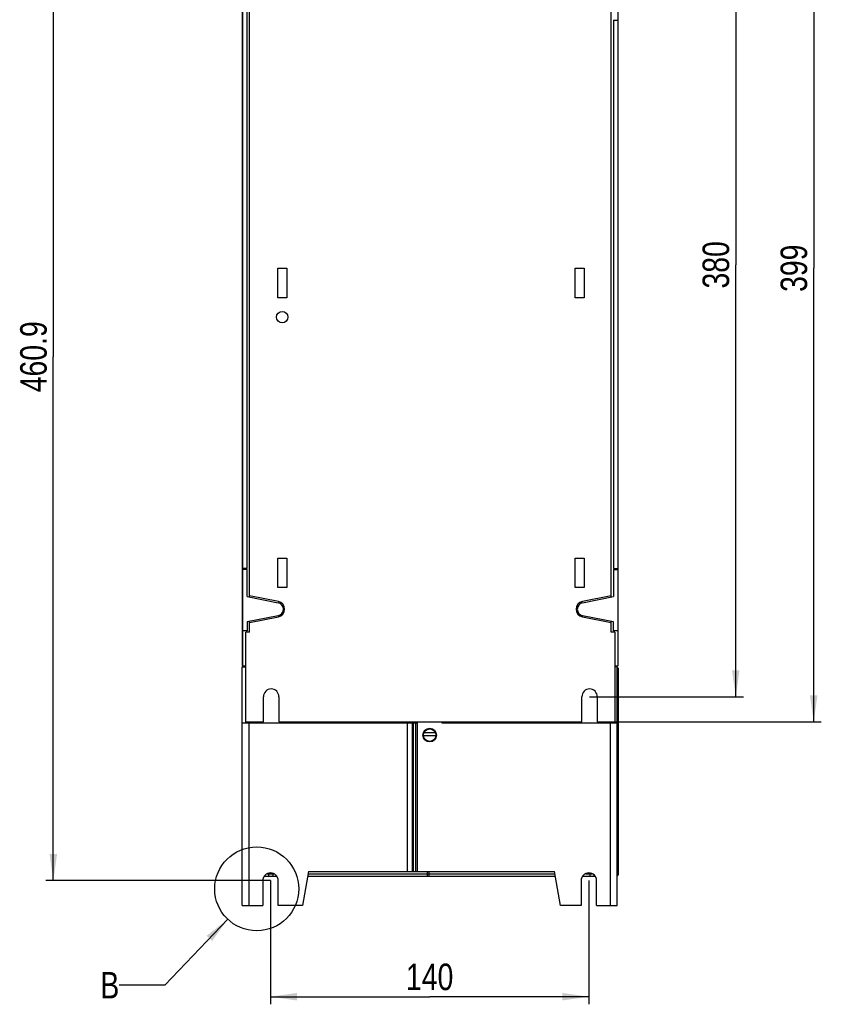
# Model space of a CAD drawing. Header units: millimetres. Extents: x 0 to 594, y 0 to 420.
# Tile 34 of 61: x 359 to 465, y 142 to 272. Entities that reach past the tile are written whole.
import ezdxf

# ---------------------------------------------------------------- set-up
doc = ezdxf.new("R2010")
doc.units = ezdxf.units.MM
doc.header["$LTSCALE"] = 32.67
doc.layers.get('0').update_dxf_attribs({"linetype": 'CONTINUOUS'})
doc.styles.get("Standard").update_dxf_attribs({"font": 'txt', "width": 0.8})
doc.dimstyles.new('DIMSTYLE_1', dxfattribs={"dimtxt": 3.5, "dimasz": 3.5, "dimexe": 1, "dimexo": 0, "dimgap": 0.875, "dimtad": 1, "dimlfac": 3.333333, "dimdsep": 46, "dimtxsty": 'STANDARD', "dimblk": '_FILLED', "dimblk1": '_FILLED', "dimblk2": '_FILLED', "dimcen": 0.09, "dimclrt": 5, "dimadec": 0, "dimazin": 0, "dimtp": 0.01, "dimtm": 0.01, "dimtfac": 1, "dimtofl": 0, "dimtmove": 0, "dimatfit": 3, "dimldrblk": '_FILLED', "dimfxl": 1, "dimtolj": 1, "dimarcsym": 0})
doc.dimstyles.get("Standard").update_dxf_attribs({"dimtxt": 3.5, "dimasz": 3.5, "dimexe": 1, "dimexo": 0, "dimtad": 1, "dimdsep": 46, "dimtxsty": 'STANDARD', "dimblk": '_FILLED', "dimblk1": '_FILLED', "dimblk2": '_FILLED', "dimcen": 0.09, "dimclrt": 5, "dimadec": 0, "dimazin": 0, "dimtol": 1, "dimtp": 0.01, "dimtm": 0.01, "dimtfac": 1, "dimtofl": 0, "dimtmove": 0, "dimatfit": 3, "dimldrblk": '_FILLED', "dimfxl": 1, "dimtolj": 1, "dimarcsym": 0})

# ---------------------------------------------------------------- blocks, each defined once
blk = doc.blocks.new('_FILLED')
at = {"color": 0, "linetype": 'BYBLOCK'}
blk.add_solid([(0, 0), (-1, 0.143), (-1, -0.143)], dxfattribs=at)
blk = doc.blocks.new('*D4')
at = {"color": 2, "linetype": 'CONTINUOUS'}
for p, q in [((438.26, 299.04), (465.14, 299.04)), ((464.14, 299.04), (464.14, 239.19)), ((464.14, 179.34), (464.14, 239.19)), ((437.91, 179.34), (465.14, 179.34))]:
    blk.add_line(p, q, dxfattribs=at)
at = {"color": 2, "linetype": 'CONTINUOUS', "xscale": 3.5, "yscale": 3.5, "zscale": 3.5}
for p, rotation in [((464.14, 299.04), 90), ((464.14, 179.34), 270)]:
    blk.add_blockref('_FILLED', p, dxfattribs=dict(at, rotation=rotation))
at = {"color": 5, "linetype": 'CONTINUOUS', "insert": (459.77, 239.19), "char_height": 3.5, "width": 8.4, "attachment_point": 2, "rotation": 90, "line_spacing_factor": 0.9}
blk.add_mtext('399', dxfattribs=at)
blk = doc.blocks.new('*D9')
at = {"color": 2, "linetype": 'CONTINUOUS'}
for p, q in [((392.48, 158.37), (392.48, 142.05)), ((434.48, 158.37), (434.48, 142.05)), ((392.48, 143.05), (413.48, 143.05)), ((434.48, 143.05), (413.48, 143.05))]:
    blk.add_line(p, q, dxfattribs=at)
at = {"color": 2, "linetype": 'CONTINUOUS', "xscale": 3.5, "yscale": 3.5, "zscale": 3.5, "rotation": 180}
blk.add_blockref('_FILLED', (392.48, 143.05), dxfattribs=at)
at = {"color": 2, "linetype": 'CONTINUOUS', "xscale": 3.5, "yscale": 3.5, "zscale": 3.5}
blk.add_blockref('_FILLED', (434.48, 143.05), dxfattribs=at)
at = {"color": 5, "linetype": 'CONTINUOUS', "insert": (413.48, 147.42), "char_height": 3.5, "width": 8.4, "attachment_point": 2, "line_spacing_factor": 0.9}
blk.add_mtext('140', dxfattribs=at)
blk = doc.blocks.new('*D10')
at = {"color": 2, "linetype": 'CONTINUOUS'}
for p, q in [((434.58, 296.64), (454.86, 296.64)), ((453.86, 296.64), (453.86, 239.64)), ((453.86, 182.64), (453.86, 239.64)), ((434.58, 182.64), (454.86, 182.64))]:
    blk.add_line(p, q, dxfattribs=at)
at = {"color": 2, "linetype": 'CONTINUOUS', "xscale": 3.5, "yscale": 3.5, "zscale": 3.5}
for p, rotation in [((453.86, 296.64), 90), ((453.86, 182.64), 270)]:
    blk.add_blockref('_FILLED', p, dxfattribs=dict(at, rotation=rotation))
at = {"color": 5, "linetype": 'CONTINUOUS', "insert": (449.48, 239.64), "char_height": 3.5, "width": 8.4, "attachment_point": 2, "rotation": 90, "line_spacing_factor": 0.9}
blk.add_mtext('380', dxfattribs=at)
blk = doc.blocks.new('*D11')
at = {"color": 2, "linetype": 'CONTINUOUS'}
for p, q in [((392.58, 296.64), (362.83, 296.64)), ((363.83, 296.64), (363.83, 227.51)), ((363.83, 158.37), (363.83, 227.51)), ((392.48, 158.37), (362.83, 158.37))]:
    blk.add_line(p, q, dxfattribs=at)
at = {"color": 2, "linetype": 'CONTINUOUS', "xscale": 3.5, "yscale": 3.5, "zscale": 3.5}
for p, rotation in [((363.83, 296.64), 90), ((363.83, 158.37), 270)]:
    blk.add_blockref('_FILLED', p, dxfattribs=dict(at, rotation=rotation))
at = {"color": 5, "linetype": 'CONTINUOUS', "insert": (359.46, 227.51), "char_height": 3.5, "width": 14, "attachment_point": 2, "rotation": 90, "line_spacing_factor": 0.9}
blk.add_mtext('460.9', dxfattribs=at)

msp = doc.modelspace()

# ---------------------------------------------------------------- linework, layer by layer
at = {"color": 6, "linetype": 'CONTINUOUS'}
for p, q in [((388.8253, 186.6931), (388.8253, 299.0431)), ((388.7979, 186.7907), (388.7979, 289.3081)), ((438.3253, 186.8431), (438.3253, 286.9399)), ((389.7253, 195.8134), (389.7253, 282.5729)), ((389.4253, 199.5665), (389.4253, 278.8198)), ((437.4253, 195.8134), (437.4253, 273.126)), ((437.7253, 271.9198), (437.7253, 199.5665)), ((437.7253, 271.9198), (438.3253, 271.9198)), ((393.4303, 235.2931), (393.4303, 239.1931)), ((393.4303, 239.1931), (394.6303, 239.1931)), ((394.6303, 239.1931), (394.6303, 235.2931)), ((432.6703, 239.1931), (433.8703, 239.1931)), ((432.6703, 235.2931), (432.6703, 239.1931)), ((433.8703, 239.1931), (433.8703, 235.2931)), ((394.6303, 235.2931), (393.4303, 235.2931)), ((433.8703, 235.2931), (432.6703, 235.2931)), ((393.4303, 200.9431), (394.6303, 200.9431)), ((393.4303, 197.0431), (393.4303, 200.9431)), ((394.6303, 200.9431), (394.6303, 197.0431)), ((432.6703, 200.9431), (433.8703, 200.9431)), ((432.6703, 197.0431), (432.6703, 200.9431)), ((433.8703, 200.9431), (433.8703, 197.0431)), ((389.4253, 199.5665), (388.8253, 199.5665)), ((389.4253, 199.4165), (388.8253, 199.4165)), ((389.4253, 195.8744), (389.4253, 199.4165)), ((437.7253, 199.5665), (438.3253, 199.5665)), ((437.7253, 199.4165), (438.3253, 199.4165)), ((437.7253, 199.4165), (437.7253, 195.8744)), ((394.6303, 197.0431), (393.4303, 197.0431)), ((433.8703, 197.0431), (432.6703, 197.0431)), ((389.4253, 195.8744), (393.4988, 195.0457)), ((393.5287, 195.1927), (389.7253, 195.9665)), ((437.4253, 195.9665), (433.622, 195.1927)), ((433.6519, 195.0457), (437.7253, 195.8744)), ((393.4988, 193.3406), (389.4253, 192.5119)), ((389.4253, 192.5119), (389.4253, 191.3281)), ((389.7253, 192.4198), (393.5287, 193.1936)), ((389.7253, 191.1781), (389.7253, 192.5729)), ((433.622, 193.1936), (437.4253, 192.4198)), ((437.7253, 192.5119), (433.6519, 193.3406)), ((437.4253, 191.1781), (437.4253, 192.5729)), ((437.7253, 191.3281), (437.7253, 192.5119)), ((389.4253, 191.3281), (388.8253, 191.3281)), ((389.7253, 191.1781), (389.2368, 191.1781)), ((389.2368, 179.3431), (389.2368, 191.1781)), ((437.9139, 191.1781), (437.4253, 191.1781)), ((438.3253, 191.3281), (437.7253, 191.3281)), ((437.9139, 191.1781), (437.9139, 179.3431)), ((389.2368, 186.6931), (388.8253, 186.6931)), ((438.1753, 186.6931), (437.9139, 186.6931)), ((438.3253, 186.4242), (438.3253, 159.1242)), ((391.5553, 179.3431), (391.5553, 182.6431)), ((393.5953, 182.6431), (393.5953, 179.3431)), ((433.5553, 179.3431), (433.5553, 182.6432)), ((435.5953, 182.6432), (435.5953, 179.3431)), ((389.2368, 179.3431), (391.5553, 179.3431)), ((393.5953, 179.3431), (433.5553, 179.3431)), ((404.7085, 179.3431), (404.7085, 179.1642)), ((431.7085, 179.1642), (431.7085, 179.3431)), ((435.5953, 179.3431), (437.9139, 179.3431)), ((389.9353, 179.2092), (390.6407, 179.2092)), ((390.0853, 179.2092), (390.0853, 179.1642)), ((390.6407, 179.2092), (390.6407, 179.1642)), ((391.6898, 158.9742), (393.2777, 158.9742)), ((397.3711, 158.9742), (430.0458, 158.9742)), ((433.6898, 158.9742), (435.2777, 158.9742))]:
    msp.add_line(p, q, dxfattribs=at)
at = {"color": 7, "linetype": 'CONTINUOUS'}
for p, q in [((388.7335, 186.5742), (389.1835, 186.5742)), ((388.7335, 155.0742), (388.7335, 186.5742)), ((389.1835, 186.5742), (389.1835, 179.1642)), ((438.2335, 186.5742), (437.9139, 186.5742)), ((438.2335, 155.0742), (438.2335, 186.5742)), ((389.9336, 179.1642), (389.9336, 179.3431)), ((411.8335, 179.3431), (411.8335, 159.5742)), ((415.1335, 179.1642), (415.1335, 179.3431)), ((437.0333, 179.1642), (437.0333, 179.3431)), ((437.7835, 179.1642), (437.7835, 179.3431)), ((411.8335, 179.1642), (388.7335, 179.1642)), ((438.2335, 179.1642), (415.1335, 179.1642)), ((436.3057, 179.2092), (437.0102, 179.2092)), ((436.3057, 179.2092), (436.3057, 179.1642)), ((436.8601, 179.2092), (436.8601, 179.1642)), ((397.4769, 159.5742), (396.6835, 155.0742)), ((397.4769, 159.5742), (429.94, 159.5742)), ((430.7335, 155.0742), (429.94, 159.5742)), ((391.4635, 158.3742), (391.4635, 155.0742)), ((393.5035, 155.0742), (393.5035, 158.3742)), ((433.4635, 158.3742), (433.4635, 155.0742)), ((435.5035, 155.0742), (435.5035, 158.3742)), ((388.7335, 155.0742), (391.4635, 155.0742)), ((396.6835, 155.0742), (393.5035, 155.0742)), ((433.4635, 155.0742), (430.7335, 155.0742)), ((435.5035, 155.0742), (438.2335, 155.0742))]:
    msp.add_line(p, q, dxfattribs=at)
at = {"color": 9, "linetype": 'CONTINUOUS'}
for p, q in [((389.2713, 179.1642), (389.2713, 179.3431)), ((389.714, 179.3431), (389.714, 179.1642)), ((437.253, 179.3431), (437.253, 179.1642)), ((437.6956, 179.1642), (437.6956, 179.3431)), ((389.6335, 179.1642), (389.6335, 155.0742)), ((390.1225, 179.2092), (390.1225, 179.1642)), ((410.5607, 159.5742), (410.5607, 179.1642)), ((411.1971, 159.5742), (411.1971, 179.1642)), ((411.332, 159.5742), (411.332, 179.1642)), ((411.6502, 159.5742), (411.6502, 179.1642)), ((436.823, 179.2092), (436.823, 179.1642)), ((437.0102, 179.2092), (437.0102, 179.1642)), ((437.3335, 155.0742), (437.3335, 179.1642)), ((412.6585, 177.5171), (414.3085, 177.5171)), ((412.7469, 177.9433), (414.2195, 177.9433)), ((392.0591, 159.2742), (392.9082, 159.2742)), ((392.2108, 159.2742), (392.2108, 158.9742)), ((392.8097, 159.323), (392.8097, 158.9742)), ((397.424, 159.2742), (429.9929, 159.2742)), ((413.1381, 159.5742), (413.1381, 158.9742)), ((413.3513, 159.2742), (413.3513, 158.9742)), ((434.0591, 159.2742), (434.9082, 159.2742)), ((434.6136, 159.2742), (434.6136, 158.9742)), ((435.1272, 159.1611), (435.1272, 158.9742))]:
    msp.add_line(p, q, dxfattribs=at)
at = {"color": 6, "linetype": 'CONTINUOUS'}
msp.add_circle((394.0303, 232.7431), 0.75, dxfattribs=at)
at = {"color": 7, "linetype": 'CONTINUOUS'}
for radius in [0.9, 0.825]:
    msp.add_circle((413.4835, 177.5742), radius, dxfattribs=at)
at = {"color": 2, "linetype": 'CONTINUOUS'}
msp.add_circle((390.6641, 157.2827), 5.538, dxfattribs=at)
at = {"color": 6, "linetype": 'CONTINUOUS'}
for centre, radius, start, end in [((393.3253, 194.1931), 0.87, 281.5, 78.5), ((393.3253, 194.1931), 1.02, 281.5, 78.5), ((433.8253, 194.1931), 1.02, 101.5, 258.5), ((433.8253, 194.1931), 0.87, 101.5, 258.5), ((438.1753, 186.8431), 0.15, 270, 360), ((438.2503, 186.7681), 0.075, 270, 0.000029), ((438.1753, 186.4242), 0.15, 0, 31.758448), ((392.5753, 182.6431), 1.02, 0, 180), ((434.5753, 182.6431), 1.02, 0.000623, 180), ((438.1753, 159.1242), 0.15, 293.591135, 360)]:
    msp.add_arc(centre, radius, start, end, dxfattribs=at)
at = {"color": 7, "linetype": 'CONTINUOUS'}
for centre in [(392.4835, 158.3742), (434.4835, 158.3742)]:
    msp.add_arc(centre, 1.02, 0, 180, dxfattribs=at)
at = {"color": 9, "linetype": 'CONTINUOUS'}
for centre, radius, start, end in [((391.9098, 159.2742), 0.301, 0.007649, 9.340491), ((415.4344, 159.2744), 2.083, 178.661446, 180.00439), ((436.6966, 159.2744), 2.083, 178.661446, 180.00439), ((436.517, 159.2787), 1.9033, 177.235821, 178.665353)]:
    msp.add_arc(centre, radius, start, end, dxfattribs=at)
at = {"color": 6, "linetype": 'CONTINUOUS'}
for points, knots in [([(388.8002, 186.7728), (388.7997, 186.7754), (388.7989, 186.7814), (388.7983, 186.7874), (388.7979, 186.7907)], [0, 0, 0, 0, 0.43703618, 1, 1, 1, 1]), ([(388.8171, 186.7531), (388.8141, 186.7537), (388.8053, 186.7575), (388.8014, 186.7669), (388.8002, 186.7728)], [0, 0, 0, 0, 0.34102973, 1, 1, 1, 1])]:
    msp.add_open_spline(points, degree=3, knots=knots, dxfattribs=at)
at = {"color": 9, "linetype": 'CONTINUOUS'}
msp.add_open_spline([(413.3596, 159.4516), (413.3552, 159.4089), (413.3529, 159.3659), (413.3519, 159.323)], degree=3, dxfattribs=at)
msp.add_open_spline([(413.3747, 159.5418), (413.3731, 159.536), (413.366, 159.5062), (413.3621, 159.4759), (413.3596, 159.4516)], degree=3, knots=[0, 0, 0, 0, 0.1989953, 1, 1, 1, 1], dxfattribs=at)

# ---------------------------------------------------------------- texts
at = {"color": 5, "linetype": 'CONTINUOUS', "insert": (372.5335, 146.3247), "char_height": 3.5, "width": 2.8, "attachment_point": 3, "line_spacing_factor": 0.9}
msp.add_mtext('B', dxfattribs=at)

# ---------------------------------------------------------------- dimensions: what is measured, and where the dimension line sits
at = {"color": 2, "linetype": 'CONTINUOUS'}
for base, p1, p2, angle, picture, middle in [((464.1419, 179.3431), (438.2613, 299.0431), (437.9139, 179.3431), 270, '*D4', (464.1419, 239.1931)), ((363.8348, 158.3742), (392.5753, 296.6431), (392.4835, 158.3742), 270, '*D11', (363.8348, 227.5087)), ((453.8552, 296.6431), (434.5753, 182.6431), (434.5753, 296.6431), 90, '*D10', (453.8552, 239.6431))]:
    dim = msp.add_linear_dim(base=base, p1=p1, p2=p2, angle=angle, dimstyle='DIMSTYLE_1', dxfattribs=at)
    dim.commit()
    dim.dimension.update_dxf_attribs({"geometry": picture, "text_midpoint": middle, "dimtype": 160})
dim = msp.add_linear_dim(base=(434.4835, 143.0495), p1=(392.4835, 158.3742), p2=(434.4835, 158.3742), dimstyle='DIMSTYLE_1', dxfattribs=at)
dim.commit()
dim.dimension.update_dxf_attribs({"geometry": '*D9', "text_midpoint": (413.4835, 143.0495), "dimtype": 160})

# ---------------------------------------------------------------- leaders
msp.add_leader([(386.8402, 153.2768), (378.5335, 144.5747), (372.5335, 144.5747)], dimstyle='STANDARD', override={"dimtad": 0}, dxfattribs=at)

doc.saveas('drawing.dxf')
